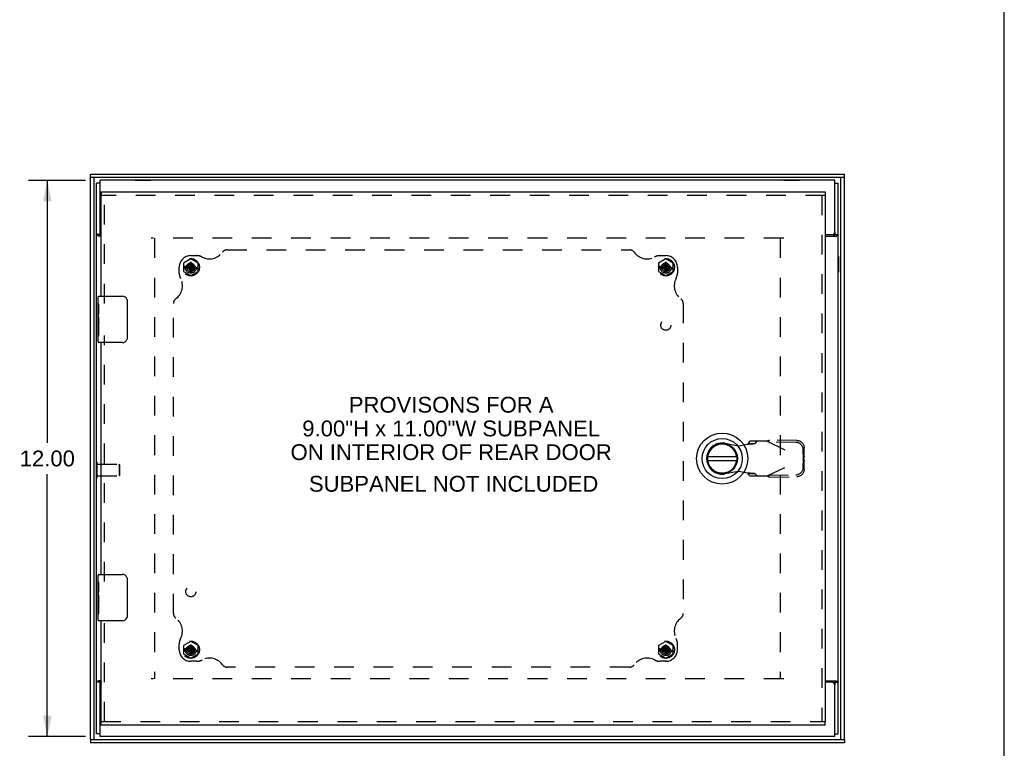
# Model space of a CAD drawing. Header units: inches. Extents: x 0 to 77.3, y 0 to 50.
# Tile 29 of 52: x 56 to 77.3, y 18.6 to 34.3. Entities that reach past the tile are written whole.
import ezdxf

# ---------------------------------------------------------------- set-up
doc = ezdxf.new("R2010")
doc.units = ezdxf.units.IN
doc.header["$LTSCALE"] = 4.25
doc.header["$MEASUREMENT"] = 0
doc.linetypes.add('HIDDEN', pattern=[0.2, 0.1, -0.1])
doc.layers.get('0').update_dxf_attribs({"linetype": 'CONTINUOUS'})
for name, color, linetype in [('DEFAULT_2', 8, 'HIDDEN'), ('DIMENSIONS', 7, 'CONTINUOUS'), ('FRONT_COVER', 7, 'CONTINUOUS'), ('REAR_DOOR', 7, 'CONTINUOUS'), ('SUBPANEL', 7, 'CONTINUOUS')]:
    doc.layers.add(name, color=color, linetype=linetype)
doc.styles.get("Standard").update_dxf_attribs({"font": 'arial.ttf'})
doc.dimstyles.new('DIMSTYLE_1', dxfattribs={"dimtxt": 0.340909, "dimasz": 0.454545, "dimexe": 0.09, "dimexo": 0.07, "dimgap": 0.0375, "dimtad": 0, "dimtih": 1, "dimtoh": 1, "dimzin": 4, "dimdsep": 46, "dimtxsty": 'Standard', "dimblk": '_FILLED', "dimblk1": '_FILLED', "dimblk2": '_FILLED', "dimcen": 0.09, "dimadec": 3, "dimazin": 1, "dimtfac": 1, "dimtdec": 3, "dimtofl": 0, "dimtmove": 0, "dimatfit": 3, "dimldrblk": '_FILLED', "dimfxl": 0, "dimtolj": 1, "dimtzin": 4, "dimarcsym": 0})

# ---------------------------------------------------------------- blocks, each defined once
blk = doc.blocks.new('_FILLED')
at = {"color": 0, "linetype": 'ByBlock'}
blk.add_solid([(0, 0), (-1, 0.2), (-1, -0.2)], dxfattribs=at)
blk = doc.blocks.new('*D3')
at = {"layer": 'DIMENSIONS', "color": 2, "linetype": 'Continuous'}
for p, q in [((57.444, 30.819), (56.214, 30.819)), ((56.623, 30.819), (56.623, 25.16)), ((56.623, 18.819), (56.623, 24.478)), ((57.444, 18.819), (56.214, 18.819))]:
    blk.add_line(p, q, dxfattribs=at)
at = {"layer": 'DIMENSIONS', "color": 2, "linetype": 'Continuous', "xscale": 0.4545454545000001, "yscale": 0.4545454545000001, "zscale": 0.4545454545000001}
for p, rotation in [((56.623, 30.819), 90), ((56.623, 18.819), 270)]:
    blk.add_blockref('_FILLED', p, dxfattribs=dict(at, rotation=rotation))
at = {"layer": 'DIMENSIONS', "color": 2, "linetype": 'Continuous', "insert": (56.623, 24.99), "char_height": 0.3409, "width": 1.19128, "attachment_point": 2, "line_spacing_factor": 0.9}
blk.add_mtext('12.00', dxfattribs=at)

msp = doc.modelspace()

# ---------------------------------------------------------------- linework, layer by layer
at = {"color": 7, "linetype": 'Continuous'}
for p, q in [((77.272727, 0), (77.272727, 50)), ((58.518945, 30.82336), (58.518945, 30.81936)), ((58.518945, 30.82336), (58.855945, 30.82336)), ((58.855945, 30.82336), (58.855945, 30.81936)), ((72.518945, 30.82336), (72.855945, 30.82336)), ((72.518945, 30.82336), (72.518945, 30.81936)), ((72.855945, 30.82336), (72.855945, 30.81936)), ((57.762445, 30.75636), (57.687445, 30.75636)), ((73.612445, 30.75636), (73.687445, 30.75636)), ((57.762445, 29.647419), (57.687445, 29.647419)), ((57.762445, 29.647419), (57.762445, 29.70436)), ((73.612445, 29.70436), (73.612445, 29.647419)), ((73.612445, 29.647419), (73.687445, 29.647419)), ((57.682445, 28.83836), (57.682445, 29.17536)), ((57.682445, 29.17536), (57.687445, 29.17536)), ((73.691445, 29.17536), (73.687445, 29.17536)), ((73.691445, 29.17536), (73.691445, 28.83836)), ((57.682445, 28.83836), (57.687445, 28.83836)), ((73.691445, 28.83836), (73.687445, 28.83836)), ((57.682445, 24.40086), (57.682445, 24.73786)), ((57.682445, 24.73786), (57.687445, 24.73786)), ((57.682445, 24.40086), (57.687445, 24.40086)), ((57.762445, 19.991301), (57.687445, 19.991301)), ((57.762445, 19.93436), (57.762445, 19.991301)), ((73.612445, 19.991301), (73.687445, 19.991301)), ((73.612445, 19.991301), (73.612445, 19.93436)), ((57.762445, 18.88236), (57.687445, 18.88236)), ((73.612445, 18.88236), (73.687445, 18.88236))]:
    msp.add_line(p, q, dxfattribs=at)
at = {"color": 3, "linetype": 'Continuous'}
for p, q in [((57.762445, 29.70436), (57.762445, 30.81936)), ((73.612445, 30.81936), (57.762445, 30.81936)), ((73.612445, 29.70436), (73.612445, 30.81936)), ((57.687445, 18.88236), (57.687445, 30.75636)), ((73.687445, 18.88236), (73.687445, 30.75636)), ((57.781945, 29.61736), (57.73063, 29.61736)), ((73.552445, 29.64436), (73.406945, 29.64436)), ((73.406945, 29.61736), (73.64426, 29.61736)), ((57.781945, 20.02136), (57.73063, 20.02136)), ((73.406945, 20.02136), (73.64426, 20.02136)), ((73.552445, 19.99436), (73.406945, 19.99436)), ((57.762445, 18.81936), (57.762445, 19.93436)), ((73.612445, 18.81936), (73.612445, 19.93436)), ((73.612445, 18.81936), (57.762445, 18.81936))]:
    msp.add_line(p, q, dxfattribs=at)
for points in [[(57.710125, 29.628174), (57.707874, 29.629141), (57.705673, 29.630111), (57.703557, 29.631081), (57.701553, 29.632049), (57.699685, 29.633011), (57.698002, 29.633943), (57.69642, 29.634895), (57.694848, 29.635937), (57.693411, 29.637007), (57.692183, 29.638045), (57.691125, 29.639072), (57.690229, 29.640085), (57.689475, 29.64109), (57.688852, 29.642096), (57.688348, 29.643109), (57.687958, 29.644137), (57.687677, 29.64519), (57.687504, 29.646285), (57.687445, 29.647419)], [(57.73063, 29.61736), (57.729554, 29.618287), (57.728295, 29.61924), (57.726836, 29.620218), (57.725187, 29.621211), (57.723361, 29.622212), (57.721373, 29.623216), (57.719242, 29.624224), (57.71701, 29.625227), (57.714722, 29.626219), (57.710125, 29.628174)], [(73.64426, 29.61736), (73.645335, 29.618287), (73.646595, 29.61924), (73.648054, 29.620218), (73.649702, 29.621211), (73.651529, 29.622212), (73.653517, 29.623216), (73.655648, 29.624224), (73.65788, 29.625227), (73.660167, 29.626219)], [(73.660167, 29.626219), (73.664764, 29.628174), (73.667016, 29.629141), (73.669217, 29.630111), (73.671333, 29.631081), (73.673337, 29.632049), (73.675205, 29.633011), (73.676888, 29.633943), (73.67847, 29.634895), (73.680041, 29.635937), (73.681479, 29.637007), (73.682707, 29.638045), (73.683764, 29.639072), (73.684661, 29.640085), (73.685414, 29.64109), (73.686038, 29.642096), (73.686541, 29.643109), (73.686932, 29.644137), (73.687213, 29.64519), (73.687386, 29.646285), (73.687445, 29.647419)], [(57.714722, 20.012501), (57.710125, 20.010546), (57.707874, 20.00958), (57.705673, 20.008609), (57.703557, 20.007639), (57.701553, 20.006671), (57.699685, 20.005709), (57.698002, 20.004777), (57.69642, 20.003825), (57.694848, 20.002783), (57.693411, 20.001713), (57.692183, 20.000675), (57.691125, 19.999648), (57.690229, 19.998636), (57.689475, 19.99763), (57.688852, 19.996624), (57.688348, 19.995611), (57.687958, 19.994583), (57.687677, 19.993531), (57.687504, 19.992435), (57.687445, 19.991301)], [(57.73063, 20.02136), (57.729554, 20.020433), (57.728295, 20.019481), (57.726836, 20.018502), (57.725187, 20.017509), (57.723361, 20.016508), (57.721373, 20.015504), (57.719242, 20.014497), (57.71701, 20.013494), (57.714722, 20.012501)], [(73.64426, 20.02136), (73.645335, 20.020433), (73.646595, 20.019481), (73.648054, 20.018502), (73.649702, 20.017509), (73.651529, 20.016508), (73.653517, 20.015504), (73.655648, 20.014497), (73.65788, 20.013494), (73.660167, 20.012501), (73.664764, 20.010546)], [(73.664764, 20.010546), (73.667016, 20.00958), (73.669217, 20.008609), (73.671333, 20.007639), (73.673337, 20.006671), (73.675205, 20.005709), (73.676888, 20.004777), (73.67847, 20.003825), (73.680041, 20.002783), (73.681479, 20.001713), (73.682707, 20.000675), (73.683764, 19.999648), (73.684661, 19.998636), (73.685414, 19.99763), (73.686038, 19.996624), (73.686541, 19.995611), (73.686932, 19.994583), (73.687213, 19.993531), (73.687386, 19.992435), (73.687445, 19.991301)]]:
    msp.add_lwpolyline(points, dxfattribs=at)
at = {"color": 7, "linetype": 'Continuous'}
for points in [[(57.781945, 29.625983), (57.78175, 29.626345), (57.781122, 29.627319), (57.780361, 29.628329), (57.779508, 29.629316), (57.778626, 29.630227), (57.777683, 29.631113), (57.776655, 29.632005), (57.775557, 29.632896), (57.774395, 29.633794), (57.773191, 29.634691), (57.771967, 29.635586), (57.770745, 29.63648), (57.769555, 29.637368), (57.768392, 29.638271), (57.767243, 29.639222), (57.766176, 29.64019), (57.765238, 29.64115), (57.764433, 29.642107), (57.76377, 29.643058), (57.76325, 29.643995), (57.76287, 29.644912), (57.76262, 29.645797), (57.762485, 29.646633), (57.762445, 29.647419)], [(73.591597, 29.61736), (73.591436, 29.61846), (73.591361, 29.619522), (73.591368, 29.620546), (73.591455, 29.621541), (73.591621, 29.622513), (73.591867, 29.623471), (73.592198, 29.624425), (73.59262, 29.625381), (73.59314, 29.626345), (73.593768, 29.627319), (73.594528, 29.628329), (73.595382, 29.629316), (73.596264, 29.630227), (73.597207, 29.631113), (73.598235, 29.632005), (73.599333, 29.632896), (73.600495, 29.633794), (73.601699, 29.634691), (73.602923, 29.635586), (73.604145, 29.63648), (73.605334, 29.637368), (73.606497, 29.638271), (73.607647, 29.639222), (73.608714, 29.64019), (73.609652, 29.64115), (73.610456, 29.642107), (73.61112, 29.643058), (73.61164, 29.643995), (73.61202, 29.644912), (73.61227, 29.645797), (73.612404, 29.646633), (73.612445, 29.647419)], [(57.781945, 20.012737), (57.78175, 20.012376), (57.781122, 20.011401), (57.780361, 20.010391), (57.779508, 20.009404), (57.778626, 20.008494), (57.777683, 20.007608), (57.776655, 20.006715), (57.775557, 20.005824), (57.774395, 20.004927), (57.773191, 20.00403), (57.771967, 20.003134), (57.770745, 20.00224), (57.769555, 20.001353), (57.768392, 20.00045), (57.767243, 19.999498), (57.766176, 19.99853), (57.765238, 19.99757), (57.764433, 19.996613), (57.76377, 19.995663), (57.76325, 19.994725), (57.76287, 19.993808), (57.76262, 19.992924), (57.762485, 19.992087), (57.762445, 19.991301)], [(73.591597, 20.02136), (73.591436, 20.020261), (73.591361, 20.019198), (73.591368, 20.018175), (73.591455, 20.017179), (73.591621, 20.016208), (73.591867, 20.015249), (73.592198, 20.014295), (73.59262, 20.013339), (73.59314, 20.012376), (73.593768, 20.011401), (73.594528, 20.010391), (73.595382, 20.009404), (73.596264, 20.008494), (73.597207, 20.007608), (73.598235, 20.006715), (73.599333, 20.005824), (73.600495, 20.004927), (73.601699, 20.00403), (73.602923, 20.003134), (73.604145, 20.00224), (73.605334, 20.001353), (73.606497, 20.00045), (73.607647, 19.999498), (73.608714, 19.99853), (73.609652, 19.99757), (73.610456, 19.996613), (73.61112, 19.995663), (73.61164, 19.994725), (73.61202, 19.993808), (73.61227, 19.992924), (73.612404, 19.992087), (73.612445, 19.991301)]]:
    msp.add_lwpolyline(points, dxfattribs=at)
at = {"color": 3, "linetype": 'Continuous'}
for centre, start, end in [((57.822445, 29.70436), 180, 227.5190879), ((73.552445, 29.70436), 270, 360), ((57.822445, 19.93436), 132.4809121, 180), ((73.552445, 19.93436), 0, 90)]:
    msp.add_arc(centre, 0.06, start, end, dxfattribs=at)
at = {"layer": 'DEFAULT_2', "color": 8, "linetype": 'HIDDEN'}
for p, q in [((72.512445, 29.56936), (58.862445, 29.56936)), ((58.937445, 29.56936), (58.937445, 20.06936)), ((72.437445, 29.56936), (72.437445, 20.06936)), ((57.687445, 24.73786), (57.700445, 24.73786)), ((57.700445, 24.40086), (57.700445, 24.73786)), ((57.700445, 24.69336), (58.172445, 24.69336)), ((58.172445, 24.69336), (58.172445, 24.44536)), ((58.182445, 24.68336), (58.172445, 24.69336)), ((58.182445, 24.68336), (58.182445, 24.45536)), ((57.700445, 24.44536), (58.172445, 24.44536)), ((58.182445, 24.45536), (58.172445, 24.44536)), ((57.687445, 24.40086), (57.700445, 24.40086)), ((72.512445, 20.06936), (58.862445, 20.06936))]:
    msp.add_line(p, q, dxfattribs=at)
at = {"layer": 'FRONT_COVER', "color": 7, "linetype": 'Continuous'}
for p, q in [((57.552445, 30.87936), (57.552445, 30.95436)), ((73.822445, 30.87936), (57.552445, 30.87936)), ((57.627445, 30.87936), (57.627445, 18.75936)), ((73.747445, 18.75936), (73.747445, 30.87936)), ((73.822445, 30.87936), (73.822445, 30.95436)), ((57.552445, 18.75936), (57.552445, 18.68436)), ((57.552445, 18.75936), (73.822445, 18.75936)), ((73.822445, 18.75936), (73.822445, 18.68436))]:
    msp.add_line(p, q, dxfattribs=at)
at = {"layer": 'FRONT_COVER', "color": 3, "linetype": 'Continuous'}
for p, q in [((57.552445, 30.95436), (73.822445, 30.95436)), ((57.552445, 18.75936), (57.552445, 30.87936)), ((73.822445, 18.75936), (73.822445, 30.87936)), ((73.822445, 18.68436), (57.552445, 18.68436))]:
    msp.add_line(p, q, dxfattribs=at)
at = {"layer": 'REAR_DOOR', "color": 7, "linetype": 'Continuous'}
for p, q in [((57.781945, 30.56936), (57.781945, 30.49436)), ((73.406945, 30.56936), (73.406945, 30.49436)), ((57.721945, 28.160401), (57.721945, 28.30436)), ((57.736945, 28.31936), (58.246945, 28.31936)), ((57.721945, 28.081409), (57.721945, 28.157224)), ((57.730893, 28.102298), (57.721945, 28.102298)), ((57.721953, 28.070853), (57.721945, 28.081409)), ((57.721953, 27.934535), (57.721953, 28.070853)), ((57.731945, 27.934535), (57.731945, 28.091334)), ((58.346852, 28.21936), (58.346852, 27.41936)), ((57.721945, 27.904455), (57.721945, 27.934535)), ((57.724731, 27.871677), (57.721945, 27.871677)), ((57.721953, 27.934535), (57.731945, 27.934535)), ((57.721945, 27.739895), (57.731204, 27.739895)), ((57.721945, 27.70392), (57.731945, 27.70392)), ((57.721953, 27.473549), (57.721953, 27.641046)), ((57.721953, 27.641046), (57.731945, 27.641046)), ((57.731945, 27.750866), (57.731945, 27.803851)), ((57.731945, 27.473549), (57.731945, 27.70392)), ((57.721945, 27.33436), (57.721945, 27.473549)), ((57.721953, 27.473549), (57.731945, 27.473549)), ((58.246945, 27.31936), (57.736945, 27.31936)), ((71.497636, 24.856431), (70.872655, 24.856431)), ((70.872655, 24.777691), (71.497636, 24.777691)), ((57.736945, 22.31936), (58.246945, 22.31936)), ((57.721945, 22.160401), (57.721945, 22.30436)), ((57.721945, 22.081409), (57.721945, 22.157224)), ((57.730893, 22.102298), (57.721945, 22.102298)), ((58.346852, 22.21936), (58.346852, 21.41936)), ((57.721953, 22.070853), (57.721945, 22.081409)), ((57.721945, 21.904455), (57.721945, 21.934535)), ((57.721945, 21.795857), (57.721945, 21.902008)), ((57.721953, 21.934535), (57.721953, 22.070853)), ((57.721953, 21.934535), (57.731945, 21.934535)), ((57.731945, 21.934535), (57.731945, 22.091334)), ((57.724731, 21.871677), (57.721945, 21.871677)), ((57.721953, 21.780461), (57.721945, 21.795857)), ((57.721945, 21.739895), (57.731204, 21.739895)), ((57.721945, 21.70392), (57.731945, 21.70392)), ((57.731945, 21.750866), (57.731945, 21.803851)), ((57.731945, 21.473549), (57.731945, 21.70392)), ((57.721945, 21.33436), (57.721945, 21.473549)), ((57.721953, 21.473549), (57.721953, 21.641046)), ((57.721953, 21.641046), (57.731945, 21.641046)), ((57.721953, 21.473549), (57.731945, 21.473549)), ((58.246945, 21.31936), (57.736945, 21.31936)), ((57.781945, 19.06936), (57.781945, 19.14436)), ((73.406945, 19.06936), (73.406945, 19.14436))]:
    msp.add_line(p, q, dxfattribs=at)
at = {"layer": 'REAR_DOOR', "color": 3, "linetype": 'Continuous'}
for p, q in [((57.781945, 30.56936), (73.406945, 30.56936)), ((57.781945, 28.31936), (57.781945, 30.49436)), ((73.406945, 30.49436), (73.406945, 19.14436)), ((57.781945, 22.31936), (57.781945, 27.31936)), ((57.781945, 19.14436), (57.781945, 21.31936)), ((73.406945, 19.06936), (57.781945, 19.06936))]:
    msp.add_line(p, q, dxfattribs=at)
at = {"layer": 'REAR_DOOR', "color": 8, "linetype": 'HIDDEN'}
for p, q in [((73.406945, 30.49436), (57.781945, 30.49436)), ((57.856945, 28.16436), (57.856945, 30.49436)), ((73.331945, 30.49436), (73.331945, 19.14436)), ((59.719445, 29.124493), (59.563445, 29.034427)), ((59.875445, 29.034427), (59.719445, 29.124493)), ((69.969445, 29.124493), (69.813445, 29.034427)), ((70.125445, 29.034427), (69.969445, 29.124493)), ((59.563445, 29.034427), (59.563445, 28.854293)), ((59.62116, 28.95986), (59.620178, 28.959824)), ((59.620178, 28.959824), (59.818711, 28.928896)), ((59.620178, 28.928896), (59.818711, 28.959824)), ((59.620178, 28.928896), (59.62116, 28.92886)), ((59.650945, 28.95986), (59.62116, 28.95986)), ((59.62116, 28.92886), (59.650945, 28.92886)), ((59.625445, 28.94436), (59.719445, 28.94436)), ((59.684545, 28.979259), (59.650945, 28.95986)), ((59.650945, 28.95986), (59.787945, 28.92886)), ((59.650945, 28.92886), (59.787945, 28.95986)), ((59.650945, 28.92886), (59.684545, 28.909461)), ((59.703945, 29.01286), (59.684545, 28.979259)), ((59.684545, 28.909461), (59.754344, 28.979259)), ((59.684545, 28.979259), (59.754344, 28.909461)), ((59.684545, 28.909461), (59.703945, 28.87586)), ((59.703981, 29.043627), (59.703945, 29.042645)), ((59.703945, 29.042645), (59.703945, 29.01286)), ((59.703945, 28.87586), (59.734945, 29.01286)), ((59.734945, 28.87586), (59.703945, 29.01286)), ((59.703981, 28.845094), (59.734908, 29.043627)), ((59.734908, 28.845094), (59.703981, 29.043627)), ((59.719445, 28.94436), (59.719445, 28.87036)), ((59.734945, 29.042645), (59.734908, 29.043627)), ((59.734945, 29.01286), (59.734945, 29.042645)), ((59.754344, 28.979259), (59.734945, 29.01286)), ((59.734945, 28.87586), (59.754344, 28.909461)), ((59.787945, 28.95986), (59.754344, 28.979259)), ((59.754344, 28.909461), (59.787945, 28.92886)), ((59.81773, 28.95986), (59.787945, 28.95986)), ((59.787945, 28.92886), (59.81773, 28.92886)), ((59.818711, 28.959824), (59.81773, 28.95986)), ((59.81773, 28.92886), (59.818711, 28.928896)), ((59.875445, 28.854293), (59.875445, 29.034427)), ((69.813445, 29.034427), (69.813445, 28.854293)), ((69.87116, 28.95986), (69.870178, 28.959824)), ((69.870178, 28.928896), (70.068711, 28.959824)), ((69.870178, 28.959824), (70.068711, 28.928896)), ((69.870178, 28.928896), (69.87116, 28.92886)), ((69.900945, 28.95986), (69.87116, 28.95986)), ((69.87116, 28.92886), (69.900945, 28.92886)), ((69.875445, 28.94436), (69.969445, 28.94436)), ((69.934545, 28.979259), (69.900945, 28.95986)), ((69.900945, 28.92886), (70.037945, 28.95986)), ((69.900945, 28.95986), (70.037945, 28.92886)), ((69.900945, 28.92886), (69.934545, 28.909461)), ((69.953945, 29.01286), (69.934545, 28.979259)), ((69.934545, 28.909461), (70.004344, 28.979259)), ((69.934545, 28.979259), (70.004344, 28.909461)), ((69.934545, 28.909461), (69.953945, 28.87586)), ((69.953981, 29.043627), (69.953945, 29.042645)), ((69.953945, 29.042645), (69.953945, 29.01286)), ((69.953945, 28.87586), (69.984945, 29.01286)), ((69.984945, 28.87586), (69.953945, 29.01286)), ((69.953981, 28.845094), (69.984908, 29.043627)), ((69.984908, 28.845094), (69.953981, 29.043627)), ((69.969445, 28.94436), (69.969445, 28.87036)), ((69.984945, 29.042645), (69.984908, 29.043627)), ((69.984945, 29.01286), (69.984945, 29.042645)), ((70.004344, 28.979259), (69.984945, 29.01286)), ((69.984945, 28.87586), (70.004344, 28.909461)), ((70.037945, 28.95986), (70.004344, 28.979259)), ((70.004344, 28.909461), (70.037945, 28.92886)), ((70.06773, 28.95986), (70.037945, 28.95986)), ((70.037945, 28.92886), (70.06773, 28.92886)), ((70.068711, 28.959824), (70.06773, 28.95986)), ((70.06773, 28.92886), (70.068711, 28.928896)), ((70.125445, 28.854293), (70.125445, 29.034427)), ((59.563445, 28.854293), (59.719445, 28.764227)), ((59.703945, 28.87586), (59.703945, 28.846075)), ((59.703945, 28.846075), (59.703981, 28.845094)), ((59.719445, 28.764227), (59.875445, 28.854293)), ((59.734908, 28.845094), (59.734945, 28.846075)), ((59.734945, 28.846075), (59.734945, 28.87586)), ((69.813445, 28.854293), (69.969445, 28.764227)), ((69.953945, 28.87586), (69.953945, 28.846075)), ((69.953945, 28.846075), (69.953981, 28.845094)), ((69.969445, 28.764227), (70.125445, 28.854293)), ((69.984908, 28.845094), (69.984945, 28.846075)), ((69.984945, 28.846075), (69.984945, 28.87586)), ((57.856945, 22.16436), (57.856945, 27.47436)), ((71.245168, 25.146254), (71.539508, 25.09262)), ((71.539508, 25.09262), (71.736358, 25.130476)), ((71.781819, 25.191045), (71.740235, 25.144993)), ((71.740235, 25.144993), (71.895323, 25.144993)), ((72.155618, 25.191045), (71.781819, 25.191045)), ((71.895323, 25.144993), (71.936907, 25.191045)), ((72.155618, 25.191045), (72.94302, 24.817029)), ((72.183902, 25.177611), (72.203657, 25.2192)), ((72.77437, 25.16753), (72.183902, 25.177611)), ((72.794125, 25.20912), (72.203657, 25.2192)), ((72.936638, 24.820061), (72.93325, 25.012998)), ((72.956393, 24.86165), (72.936638, 24.820061)), ((72.956393, 24.86165), (72.953005, 25.054587)), ((72.956393, 24.86165), (72.954236, 24.854371)), ((72.155618, 24.443014), (72.94302, 24.817029)), ((72.93325, 24.621061), (72.936638, 24.813998)), ((72.936638, 24.813998), (72.956393, 24.772409)), ((72.947568, 24.832084), (72.94302, 24.817029)), ((72.953005, 24.579472), (72.956393, 24.772409)), ((71.539508, 24.541439), (71.245168, 24.487805)), ((71.736358, 24.503583), (71.539508, 24.541439)), ((71.895323, 24.489066), (71.740235, 24.489066)), ((71.740235, 24.489066), (71.781819, 24.443014)), ((71.781819, 24.443014), (72.155618, 24.443014)), ((71.936907, 24.443014), (71.895323, 24.489066)), ((72.183902, 24.456448), (72.77437, 24.466529)), ((72.203657, 24.414859), (72.183902, 24.456448)), ((72.203657, 24.414859), (72.794125, 24.424939)), ((57.856945, 19.14436), (57.856945, 21.47436)), ((59.719445, 20.874493), (59.563445, 20.784427)), ((59.875445, 20.784427), (59.719445, 20.874493)), ((69.969445, 20.874493), (69.813445, 20.784427)), ((70.125445, 20.784427), (69.969445, 20.874493)), ((59.563445, 20.784427), (59.563445, 20.604293)), ((59.62116, 20.70986), (59.620178, 20.709824)), ((59.620178, 20.709824), (59.818711, 20.678896)), ((59.620178, 20.678896), (59.818711, 20.709824)), ((59.620178, 20.678896), (59.62116, 20.67886)), ((59.650945, 20.70986), (59.62116, 20.70986)), ((59.62116, 20.67886), (59.650945, 20.67886)), ((59.625445, 20.69436), (59.719445, 20.69436)), ((59.684545, 20.729259), (59.650945, 20.70986)), ((59.650945, 20.70986), (59.787945, 20.67886)), ((59.650945, 20.67886), (59.787945, 20.70986)), ((59.650945, 20.67886), (59.684545, 20.659461)), ((59.703945, 20.76286), (59.684545, 20.729259)), ((59.684545, 20.729259), (59.754344, 20.659461)), ((59.684545, 20.659461), (59.754344, 20.729259)), ((59.684545, 20.659461), (59.703945, 20.62586)), ((59.703981, 20.793627), (59.703945, 20.792645)), ((59.703945, 20.792645), (59.703945, 20.76286)), ((59.734945, 20.62586), (59.703945, 20.76286)), ((59.703945, 20.62586), (59.734945, 20.76286)), ((59.703945, 20.62586), (59.703945, 20.596075)), ((59.734908, 20.595094), (59.703981, 20.793627)), ((59.703981, 20.595094), (59.734908, 20.793627)), ((59.719445, 20.69436), (59.719445, 20.62036)), ((59.734945, 20.792645), (59.734908, 20.793627)), ((59.734945, 20.76286), (59.734945, 20.792645)), ((59.754344, 20.729259), (59.734945, 20.76286)), ((59.734945, 20.62586), (59.754344, 20.659461)), ((59.734945, 20.596075), (59.734945, 20.62586)), ((59.787945, 20.70986), (59.754344, 20.729259)), ((59.754344, 20.659461), (59.787945, 20.67886)), ((59.81773, 20.70986), (59.787945, 20.70986)), ((59.787945, 20.67886), (59.81773, 20.67886)), ((59.818711, 20.709824), (59.81773, 20.70986)), ((59.81773, 20.67886), (59.818711, 20.678896)), ((59.875445, 20.604293), (59.875445, 20.784427)), ((69.813445, 20.784427), (69.813445, 20.604293)), ((69.87116, 20.70986), (69.870178, 20.709824)), ((69.870178, 20.678896), (70.068711, 20.709824)), ((69.870178, 20.709824), (70.068711, 20.678896)), ((69.870178, 20.678896), (69.87116, 20.67886)), ((69.900945, 20.70986), (69.87116, 20.70986)), ((69.87116, 20.67886), (69.900945, 20.67886)), ((69.875445, 20.69436), (69.969445, 20.69436)), ((69.934545, 20.729259), (69.900945, 20.70986)), ((69.900945, 20.67886), (70.037945, 20.70986)), ((69.900945, 20.70986), (70.037945, 20.67886)), ((69.900945, 20.67886), (69.934545, 20.659461)), ((69.953945, 20.76286), (69.934545, 20.729259)), ((69.934545, 20.729259), (70.004344, 20.659461)), ((69.934545, 20.659461), (70.004344, 20.729259)), ((69.934545, 20.659461), (69.953945, 20.62586)), ((69.953981, 20.793627), (69.953945, 20.792645)), ((69.953945, 20.792645), (69.953945, 20.76286)), ((69.984945, 20.62586), (69.953945, 20.76286)), ((69.953945, 20.62586), (69.984945, 20.76286)), ((69.953945, 20.62586), (69.953945, 20.596075)), ((69.984908, 20.595094), (69.953981, 20.793627)), ((69.953981, 20.595094), (69.984908, 20.793627)), ((69.969445, 20.69436), (69.969445, 20.62036)), ((69.984945, 20.792645), (69.984908, 20.793627)), ((69.984945, 20.76286), (69.984945, 20.792645)), ((70.004344, 20.729259), (69.984945, 20.76286)), ((69.984945, 20.62586), (70.004344, 20.659461)), ((69.984945, 20.596075), (69.984945, 20.62586)), ((70.037945, 20.70986), (70.004344, 20.729259)), ((70.004344, 20.659461), (70.037945, 20.67886)), ((70.06773, 20.70986), (70.037945, 20.70986)), ((70.037945, 20.67886), (70.06773, 20.67886)), ((70.068711, 20.709824), (70.06773, 20.70986)), ((70.06773, 20.67886), (70.068711, 20.678896)), ((70.125445, 20.604293), (70.125445, 20.784427)), ((59.563445, 20.604293), (59.719445, 20.514227)), ((59.703945, 20.596075), (59.703981, 20.595094)), ((59.719445, 20.514227), (59.875445, 20.604293)), ((59.734908, 20.595094), (59.734945, 20.596075)), ((69.813445, 20.604293), (69.969445, 20.514227)), ((69.953945, 20.596075), (69.953981, 20.595094)), ((69.969445, 20.514227), (70.125445, 20.604293)), ((69.984908, 20.595094), (69.984945, 20.596075)), ((57.781945, 19.14436), (73.406945, 19.14436))]:
    msp.add_line(p, q, dxfattribs=at)
for points in [[(59.620178, 28.959824), (59.620049, 28.954673), (59.619971, 28.94953), (59.619944, 28.94436), (59.619971, 28.939191), (59.620049, 28.934047), (59.620178, 28.928896)], [(59.719445, 29.04386), (59.71685, 29.043854), (59.714265, 29.043834), (59.711685, 29.043801), (59.709111, 29.043756), (59.706544, 29.043698), (59.703981, 29.043627)], [(59.734908, 29.043627), (59.732346, 29.043697), (59.72978, 29.043756), (59.727207, 29.043801), (59.724627, 29.043834), (59.722041, 29.043854), (59.719445, 29.04386)], [(59.818711, 28.928896), (59.81884, 28.934047), (59.818919, 28.939191), (59.818946, 28.94436), (59.818919, 28.94953), (59.81884, 28.954673), (59.818711, 28.959824)], [(69.870178, 28.959824), (69.870049, 28.954673), (69.869971, 28.94953), (69.869944, 28.94436), (69.869971, 28.939191), (69.870049, 28.934047), (69.870178, 28.928896)], [(69.969445, 29.04386), (69.96685, 29.043854), (69.964265, 29.043834), (69.961685, 29.043801), (69.959111, 29.043756), (69.956544, 29.043698), (69.953981, 29.043627)], [(69.984908, 29.043627), (69.982346, 29.043697), (69.97978, 29.043756), (69.977207, 29.043801), (69.974627, 29.043834), (69.972041, 29.043854), (69.969445, 29.04386)], [(70.068711, 28.928896), (70.06884, 28.934047), (70.068919, 28.939191), (70.068946, 28.94436), (70.068919, 28.94953), (70.06884, 28.954673), (70.068711, 28.959824)], [(59.716239, 28.859426), (59.712278, 28.858491), (59.708003, 28.857807), (59.703377, 28.857353), (59.698472, 28.857197), (59.69335, 28.857396), (59.688081, 28.85796), (59.68278, 28.85892), (59.677441, 28.860267)], [(59.703981, 28.845094), (59.706543, 28.845023), (59.709109, 28.844964), (59.711683, 28.844919), (59.714263, 28.844886), (59.716849, 28.844866), (59.719445, 28.84486)], [(59.716239, 28.859426), (59.717105, 28.862304), (59.717928, 28.865086), (59.718707, 28.867771), (59.719445, 28.87036)], [(59.719445, 28.84486), (59.72204, 28.844866), (59.724625, 28.844886), (59.727205, 28.844919), (59.729779, 28.844964), (59.732345, 28.845023), (59.734908, 28.845094)], [(69.966239, 28.859426), (69.962278, 28.858491), (69.958003, 28.857807), (69.953377, 28.857353), (69.948472, 28.857197), (69.94335, 28.857396), (69.938081, 28.85796), (69.93278, 28.85892), (69.927441, 28.860267)], [(69.953981, 28.845094), (69.956543, 28.845023), (69.959109, 28.844964), (69.961683, 28.844919), (69.964263, 28.844886), (69.966849, 28.844866), (69.969445, 28.84486)], [(69.966239, 28.859426), (69.967105, 28.862304), (69.967928, 28.865086), (69.968707, 28.867771), (69.969445, 28.87036)], [(69.969445, 28.84486), (69.97204, 28.844866), (69.974625, 28.844886), (69.977205, 28.844919), (69.979779, 28.844964), (69.982345, 28.845023), (69.984908, 28.845094)], [(71.736358, 25.130476), (71.752431, 25.131513), (71.768344, 25.13255), (71.783937, 25.133587), (71.799058, 25.134624), (71.813557, 25.13566), (71.827288, 25.136697), (71.840115, 25.137734), (71.85191, 25.138771), (71.862559, 25.139808), (71.871952, 25.140845), (71.879998, 25.141882), (71.886617, 25.142919), (71.891742, 25.143956), (71.895323, 25.144993)], [(71.740235, 25.144993), (71.739973, 25.142573), (71.739516, 25.140154), (71.738889, 25.137734), (71.738126, 25.135315), (71.737267, 25.132895), (71.736358, 25.130476)], [(72.155618, 25.191045), (72.163672, 25.195837), (72.171718, 25.200613), (72.179747, 25.205354), (72.187752, 25.210043), (72.195725, 25.214664), (72.203657, 25.2192)], [(72.93325, 25.012998), (72.932217, 25.028002), (72.929716, 25.042733), (72.925724, 25.057259), (72.920312, 25.071378), (72.913515, 25.084949), (72.905418, 25.097854), (72.896081, 25.10996), (72.88561, 25.121165), (72.874089, 25.13135), (72.861641, 25.140432), (72.848371, 25.14831), (72.834414, 25.154924), (72.819894, 25.160192), (72.804954, 25.16408), (72.789803, 25.166518), (72.77437, 25.16753)], [(72.794125, 25.20912), (72.809558, 25.208108), (72.82471, 25.205669), (72.839651, 25.201781), (72.854171, 25.196513), (72.868128, 25.189898), (72.881398, 25.18202), (72.893846, 25.172938), (72.905367, 25.162752), (72.915837, 25.151547), (72.925174, 25.139441), (72.933271, 25.126537), (72.940067, 25.112966), (72.945479, 25.098847), (72.949471, 25.084321), (72.951972, 25.06959), (72.953005, 25.054587)], [(72.94302, 24.817029), (72.947568, 24.801974), (72.949816, 24.794488)], [(72.954236, 24.854371), (72.949816, 24.839571), (72.947568, 24.832084)], [(72.949816, 24.794488), (72.954236, 24.779688), (72.956393, 24.772409)], [(71.895323, 24.489066), (71.891742, 24.490103), (71.886617, 24.49114), (71.879999, 24.492177), (71.871953, 24.493214), (71.862559, 24.494251), (71.851911, 24.495288), (71.840116, 24.496324), (71.827289, 24.497361), (71.813558, 24.498398), (71.799059, 24.499435), (71.783938, 24.500472), (71.768344, 24.501509), (71.752432, 24.502546), (71.736358, 24.503583)], [(71.736358, 24.503583), (71.737267, 24.501164), (71.738126, 24.498744), (71.738889, 24.496325), (71.739516, 24.493905), (71.739973, 24.491486), (71.740235, 24.489066)], [(72.203657, 24.414859), (72.195725, 24.419395), (72.187752, 24.424016), (72.179747, 24.428705), (72.171718, 24.433446), (72.163672, 24.438221), (72.155618, 24.443014)], [(72.77437, 24.466529), (72.789803, 24.467541), (72.804955, 24.469979), (72.819896, 24.473867), (72.834416, 24.479136), (72.848373, 24.48575), (72.861643, 24.493628), (72.874091, 24.502711), (72.885612, 24.512896), (72.896083, 24.524101), (72.905419, 24.536207), (72.913516, 24.549111), (72.920313, 24.562682), (72.925724, 24.576801), (72.929716, 24.591327), (72.932217, 24.606058), (72.93325, 24.621061)], [(72.953005, 24.579472), (72.951972, 24.564468), (72.949471, 24.549736), (72.945479, 24.53521), (72.940067, 24.521091), (72.93327, 24.50752), (72.925173, 24.494616), (72.915836, 24.48251), (72.905365, 24.471305), (72.893844, 24.46112), (72.881396, 24.452037), (72.868126, 24.444159), (72.854169, 24.437545), (72.839649, 24.432277), (72.824709, 24.42839), (72.809558, 24.425951), (72.794125, 24.424939)], [(59.620178, 20.709824), (59.620049, 20.704673), (59.619971, 20.69953), (59.619944, 20.69436), (59.619971, 20.689191), (59.620049, 20.684047), (59.620178, 20.678896)], [(59.716239, 20.609426), (59.712278, 20.608491), (59.708003, 20.607807), (59.703377, 20.607353), (59.698472, 20.607197), (59.69335, 20.607396), (59.688081, 20.60796), (59.68278, 20.60892), (59.677441, 20.610267)], [(59.719445, 20.79386), (59.71685, 20.793854), (59.714265, 20.793834), (59.711685, 20.793801), (59.709111, 20.793756), (59.706544, 20.793698), (59.703981, 20.793627)], [(59.716239, 20.609426), (59.717105, 20.612304), (59.717928, 20.615086), (59.718707, 20.617771), (59.719445, 20.62036)], [(59.734908, 20.793627), (59.732346, 20.793697), (59.72978, 20.793756), (59.727207, 20.793801), (59.724627, 20.793834), (59.722041, 20.793854), (59.719445, 20.79386)], [(59.818711, 20.678896), (59.81884, 20.684047), (59.818919, 20.689191), (59.818946, 20.69436), (59.818919, 20.69953), (59.81884, 20.704673), (59.818711, 20.709824)], [(69.870178, 20.709824), (69.870049, 20.704673), (69.869971, 20.69953), (69.869944, 20.69436), (69.869971, 20.689191), (69.870049, 20.684047), (69.870178, 20.678896)], [(69.966239, 20.609426), (69.962278, 20.608491), (69.958003, 20.607807), (69.953377, 20.607353), (69.948472, 20.607197), (69.94335, 20.607396), (69.938081, 20.60796), (69.93278, 20.60892), (69.927441, 20.610267)], [(69.969445, 20.79386), (69.96685, 20.793854), (69.964265, 20.793834), (69.961685, 20.793801), (69.959111, 20.793756), (69.956544, 20.793698), (69.953981, 20.793627)], [(69.966239, 20.609426), (69.967105, 20.612304), (69.967928, 20.615086), (69.968707, 20.617771), (69.969445, 20.62036)], [(69.984908, 20.793627), (69.982346, 20.793697), (69.97978, 20.793756), (69.977207, 20.793801), (69.974627, 20.793834), (69.972041, 20.793854), (69.969445, 20.79386)], [(70.068711, 20.678896), (70.06884, 20.684047), (70.068919, 20.689191), (70.068946, 20.69436), (70.068919, 20.69953), (70.06884, 20.704673), (70.068711, 20.709824)], [(59.703981, 20.595094), (59.706543, 20.595023), (59.709109, 20.594964), (59.711683, 20.594919), (59.714263, 20.594886), (59.716849, 20.594866), (59.719445, 20.59486)], [(59.719445, 20.59486), (59.72204, 20.594866), (59.724625, 20.594886), (59.727205, 20.594919), (59.729779, 20.594964), (59.732345, 20.595023), (59.734908, 20.595094)], [(69.953981, 20.595094), (69.956543, 20.595023), (69.959109, 20.594964), (69.961683, 20.594919), (69.964263, 20.594886), (69.966849, 20.594866), (69.969445, 20.59486)], [(69.969445, 20.59486), (69.97204, 20.594866), (69.974625, 20.594886), (69.977205, 20.594919), (69.979779, 20.594964), (69.982345, 20.595023), (69.984908, 20.595094)]]:
    msp.add_lwpolyline(points, dxfattribs=at)
at = {"layer": 'REAR_DOOR', "color": 7, "linetype": 'Continuous'}
for points in [[(57.721945, 28.160363), (57.722156, 28.157017), (57.72268, 28.152752), (57.723551, 28.147558), (57.724668, 28.14147), (57.725979, 28.134525), (57.727374, 28.126836), (57.728753, 28.118542), (57.730032, 28.109765), (57.731082, 28.100665), (57.731945, 28.091334)], [(58.340174, 28.255531), (58.342176, 28.249847), (58.343835, 28.243997), (58.345141, 28.238004), (58.346085, 28.231887), (58.346659, 28.225665), (58.346852, 28.21936)], [(57.721945, 27.904455), (57.722153, 27.897267), (57.72272, 27.889565), (57.723569, 27.881277), (57.724611, 27.872614), (57.725751, 27.863736), (57.726922, 27.854724), (57.728058, 27.845674), (57.729112, 27.836713), (57.73004, 27.827975), (57.730826, 27.819529), (57.73147, 27.811502), (57.731945, 27.803851)], [(57.721945, 27.641046), (57.721947, 27.764981), (57.72195, 27.768064), (57.721945, 27.902008)], [(57.731945, 27.750866), (57.731559, 27.744683), (57.731106, 27.738564), (57.730588, 27.732498), (57.730018, 27.72652), (57.729407, 27.720666), (57.728761, 27.714924)], [(58.346852, 27.41936), (58.346659, 27.413059), (58.346086, 27.406839), (58.345142, 27.400722), (58.343836, 27.394728), (58.342177, 27.388876), (58.340174, 27.383189)], [(57.721945, 22.160363), (57.722156, 22.157017), (57.72268, 22.152752), (57.723551, 22.147558), (57.724668, 22.14147), (57.725979, 22.134525), (57.727374, 22.126836), (57.728753, 22.118542), (57.730032, 22.109765), (57.731082, 22.100665), (57.731945, 22.091334)], [(58.340174, 22.255531), (58.342176, 22.249847), (58.343835, 22.243997), (58.345141, 22.238004), (58.346085, 22.231887), (58.346659, 22.225665), (58.346852, 22.21936)], [(57.721945, 21.904455), (57.722153, 21.897267), (57.72272, 21.889565), (57.723569, 21.881277), (57.724611, 21.872614), (57.725751, 21.863736), (57.726922, 21.854724), (57.728058, 21.845674), (57.729112, 21.836713), (57.73004, 21.827975), (57.730826, 21.819529), (57.73147, 21.811502), (57.731945, 21.803851)], [(57.721945, 21.641046), (57.721947, 21.764981), (57.72195, 21.768064), (57.721953, 21.780461)], [(57.731945, 21.750866), (57.731559, 21.744683), (57.731106, 21.738564), (57.730588, 21.732498), (57.730018, 21.72652), (57.729407, 21.720666), (57.728761, 21.714924)], [(58.346852, 21.41936), (58.346659, 21.413059), (58.346086, 21.406839), (58.345142, 21.400722), (58.343836, 21.394728), (58.342177, 21.388876), (58.340174, 21.383189)]]:
    msp.add_lwpolyline(points, dxfattribs=at)
at = {"layer": 'REAR_DOOR', "color": 8, "linetype": 'HIDDEN'}
for centre, radius in [((59.719445, 28.94436), 0.1865), ((69.969445, 28.94436), 0.1865), ((59.719445, 28.94436), 0.094), ((69.969445, 28.94436), 0.094), ((59.719445, 20.69436), 0.1865), ((69.969445, 20.69436), 0.1865), ((59.719445, 20.69436), 0.094), ((69.969445, 20.69436), 0.094)]:
    msp.add_circle(centre, radius, dxfattribs=at)
at = {"layer": 'REAR_DOOR', "color": 7, "linetype": 'Continuous'}
for radius in [0.551181, 0.433071, 0.32874, 0.316929]:
    msp.add_circle((71.185146, 24.817061), radius, dxfattribs=at)
at = {"layer": 'REAR_DOOR', "color": 8, "linetype": 'HIDDEN'}
for centre, radius, start, end in [((59.719445, 28.94436), 0.084995, 267.8381885, 180), ((59.719445, 28.94436), 0.074, 270, 180), ((69.969445, 28.94436), 0.084995, 267.8381885, 180), ((69.969445, 28.94436), 0.074, 270, 180), ((71.185177, 24.817029), 0.334646, 79.6729793, 280.3270207), ((59.719445, 20.69436), 0.084995, 267.8381885, 180), ((59.719445, 20.69436), 0.074, 270, 180), ((69.969445, 20.69436), 0.084995, 267.8381885, 180), ((69.969445, 20.69436), 0.074, 270, 180)]:
    msp.add_arc(centre, radius, start, end, dxfattribs=at)
at = {"layer": 'REAR_DOOR', "color": 7, "linetype": 'Continuous'}
for centre, radius, start, end in [((57.736945, 28.30436), 0.015, 90, 180), ((58.246945, 28.21936), 0.1, 21.1998622, 90), ((57.736945, 27.33436), 0.015, 180, 270), ((58.246945, 27.41936), 0.1, 270, 338.8000864), ((71.185146, 24.817061), 0.314961, 10.0786581, 349.9213419), ((57.736945, 22.30436), 0.015, 90, 180), ((58.246945, 22.21936), 0.1, 21.1998622, 90), ((57.736945, 21.33436), 0.015, 180, 270), ((58.246945, 21.41936), 0.1, 270, 338.8000864)]:
    msp.add_arc(centre, radius, start, end, dxfattribs=at)
for centre, start_param, end_param in [((57.921945, 27.737329), -3.141592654, -2.879775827), ((57.921945, 21.737329), 3.141592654, 3.40340948)]:
    msp.add_ellipse(centre, major_axis=(0.2, 0), ratio=0.432808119, start_param=start_param, end_param=end_param, dxfattribs=at)
at = {"layer": 'SUBPANEL', "color": 8, "linetype": 'HIDDEN'}
for p, q in [((60.502229, 29.31936), (69.18666, 29.31936)), ((59.719445, 29.19436), (59.844445, 29.19436)), ((69.844445, 29.19436), (69.969445, 29.19436)), ((59.469445, 28.81936), (59.469445, 28.94436)), ((70.219445, 28.94436), (70.219445, 28.81936)), ((59.344445, 21.477145), (59.344445, 28.161576)), ((70.344445, 28.161576), (70.344445, 21.477145)), ((59.469445, 20.69436), (59.469445, 20.81936)), ((70.219445, 20.69436), (70.219445, 20.81936)), ((59.844445, 20.44436), (59.719445, 20.44436)), ((69.969445, 20.44436), (69.844445, 20.44436)), ((69.18666, 20.31936), (60.502229, 20.31936))]:
    msp.add_line(p, q, dxfattribs=at)
for centre, radius in [((59.719445, 28.94436), 0.125), ((69.969445, 28.94436), 0.125), ((69.969445, 27.69436), 0.109), ((59.719445, 21.94436), 0.109), ((59.719445, 20.69436), 0.125), ((69.969445, 20.69436), 0.125)]:
    msp.add_circle(centre, radius, dxfattribs=at)
for centre, radius, start, end in [((60.502229, 29.19436), 0.125, 90, 144.1013023), ((69.18666, 29.19436), 0.125, 35.8986977, 90), ((59.719445, 28.94436), 0.25, 90, 180), ((59.844445, 28.94436), 0.25, 62.1089097, 90), ((60.122314, 29.46936), 0.344, 242.1089097, 324.1013023), ((69.566576, 29.46936), 0.344, 215.8986977, 297.8910903), ((69.844445, 28.94436), 0.25, 90, 117.8910903), ((69.969445, 28.94436), 0.25, 0, 90), ((59.194445, 28.541491), 0.344, 305.8986977, 27.8910903), ((59.719445, 28.81936), 0.25, 180, 207.8910903), ((70.494445, 28.541491), 0.344, 152.1089097, 234.1013023), ((69.969445, 28.81936), 0.25, 332.1089097, 360), ((59.469445, 28.161576), 0.125, 125.8986977, 180), ((70.219445, 28.161576), 0.125, 0, 54.1013023), ((59.469445, 21.477145), 0.125, 180, 234.1013023), ((70.219445, 21.477145), 0.125, 305.8986977, 360), ((59.194445, 21.097229), 0.344, 332.1089097, 54.1013023), ((70.494445, 21.097229), 0.344, 125.8986977, 207.8910903), ((59.719445, 20.81936), 0.25, 152.1089097, 180), ((69.969445, 20.81936), 0.25, 0, 27.8910903), ((59.719445, 20.69436), 0.25, 180, 270), ((69.969445, 20.69436), 0.25, 270, 360), ((59.844445, 20.69436), 0.25, 270, 297.8910903), ((60.122314, 20.16936), 0.344, 35.8986977, 117.8910903), ((69.566576, 20.16936), 0.344, 62.1089097, 144.1013023), ((69.844445, 20.69436), 0.25, 242.1089097, 270), ((60.502229, 20.44436), 0.125, 215.8986977, 270), ((69.18666, 20.44436), 0.125, 270, 324.1013023)]:
    msp.add_arc(centre, radius, start, end, dxfattribs=at)

# ---------------------------------------------------------------- texts
at = {"layer": 'DIMENSIONS', "color": 2, "linetype": 'Continuous', "char_height": 0.34090909, "attachment_point": 2, "line_spacing_factor": 0.9}
for s, insert, width in [('PROVISONS FOR A\\P9.00"H x 11.00"W SUBPANEL\\PON INTERIOR OF REAR DOOR', (65.337476, 26.149092), 6.91956742), ('SUBPANEL NOT INCLUDED', (65.390159, 24.444021), 6.23394728)]:
    msp.add_mtext(s, dxfattribs=dict(at, insert=insert, width=width))

# ---------------------------------------------------------------- dimensions: what is measured, and where the dimension line sits
at = {"layer": 'DIMENSIONS', "color": 2, "linetype": 'Continuous'}
dim = msp.add_linear_dim(base=(56.622908, 30.81936), p1=(57.514263, 18.81936), p2=(57.514263, 30.81936), angle=90, dimstyle='DIMSTYLE_1', dxfattribs=at)
dim.commit()
dim.dimension.update_dxf_attribs({"geometry": '*D3', "text_midpoint": (56.637393, 24.817458), "dimtype": 160})

doc.saveas('drawing.dxf')
